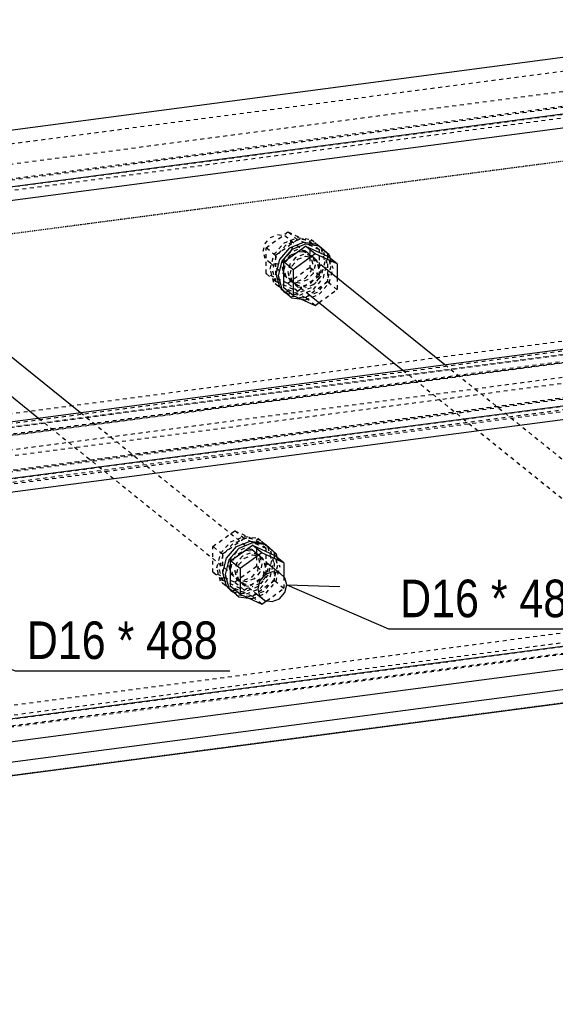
# Model space of a CAD drawing. Header units: millimetres. Extents: x 0 to 5940, y 0 to 2970.
# Tile 8 of 16: x 1973 to 2246, y 1228 to 1729. Entities that reach past the tile are written whole.
import ezdxf

# ---------------------------------------------------------------- set-up
doc = ezdxf.new("R2010")
doc.units = ezdxf.units.MM
doc.linetypes.add('DXK_LINE_DOT2', pattern=[3.9198, 1.9599, -1.9599])
doc.linetypes.add('DXK_LINE_DOT4', pattern=[0.9408, 0.4704, -0.4704])
doc.styles.add('Arial Narrow', font='ARIALN.TTF', dxfattribs={"height": 0.2})

# ---------------------------------------------------------------- blocks, each defined once
blk = doc.blocks.new('Part-2667976-1308 - 1297')
at = {"color": 5, "linetype": 'Continuous'}
for p, q in [((1054.1, 1404.17), (3464.78, 1721.27)), ((1084.82, 1379.42), (3495.49, 1696.52)), ((1084.82, 1372.42), (3495.49, 1689.52)), ((1070.39, 1255.27), (3481.07, 1572.36)), ((1073.76, 1244.04), (3484.44, 1561.14)), ((1084.82, 1235.14), (3495.49, 1552.23)), ((1084.82, 1228.14), (3495.49, 1545.23))]:
    blk.add_line(p, q, dxfattribs=at)
at = {"color": 8, "linetype": 'DXK_LINE_DOT2'}
for p, q in [((1054.1, 1397.18), (3464.78, 1714.27)), ((1065.15, 1388.27), (3475.83, 1705.37)), ((1072.47, 1381.72), (3483.15, 1698.82)), ((1073.76, 1381.33), (3484.44, 1698.43)), ((1068.52, 1377.05), (3479.2, 1694.14)), ((1079.47, 1376.73), (3481.07, 1692.63)), ((1068.52, 1261.79), (3464.78, 1576.98)), ((1068.52, 1256.78), (3479.2, 1573.87)), ((1054.1, 1252.89), (3464.78, 1569.99)), ((1066.44, 1250.59), (3477.12, 1567.69)), ((1067.19, 1251.25), (3475.83, 1568.08))]:
    blk.add_line(p, q, dxfattribs=at)
blk = doc.blocks.new('Part-2667976-1309 - 1297')
at = {"color": 5, "linetype": 'Continuous'}
for p, q in [((895.75, 1531.77), (3306.43, 1848.87)), ((926.47, 1507.02), (3337.15, 1824.11)), ((926.47, 1500.02), (3337.15, 1817.12))]:
    blk.add_line(p, q, dxfattribs=at)
at = {"color": 8, "linetype": 'DXK_LINE_DOT2'}
for p, q in [((895.75, 1524.77), (3306.43, 1841.87)), ((906.8, 1515.87), (3317.48, 1832.97)), ((914.13, 1509.32), (3324.81, 1826.41)), ((915.42, 1508.93), (3326.1, 1826.02)), ((910.17, 1504.64), (3320.85, 1821.74)), ((921.13, 1504.33), (3322.72, 1820.23)), ((910.17, 1389.38), (3306.43, 1704.58)), ((910.17, 1384.37), (3320.85, 1701.47)), ((1054.1, 1401.55), (3322.72, 1699.96)), ((895.75, 1380.49), (3306.43, 1697.58)), ((908.09, 1378.19), (3318.77, 1695.28)), ((908.84, 1378.85), (3317.48, 1695.68)), ((1061.88, 1390.9), (3326.1, 1688.73)), ((1068.08, 1381.36), (3337.15, 1679.83)), ((1068.52, 1374.42), (3337.15, 1672.83))]:
    blk.add_line(p, q, dxfattribs=at)
blk = doc.blocks.new('Part-2667976-1360 - 1297')
at = {"color": 8, "linetype": 'DXK_LINE_DOT2'}
for p, q in [((1912.41, 1590.66), (1915.13, 1593.78)), ((1915.13, 1593.78), (1918.84, 1595.28)), ((1918.84, 1595.28), (1922.55, 1594.76)), ((1922.55, 1594.76), (1941.65, 1579.36)), ((1922.55, 1594.76), (1925.26, 1592.35)), ((1911.42, 1586.74), (1912.41, 1590.66)), ((1925.26, 1592.35), (1926.25, 1588.7)), ((1926.25, 1588.7), (1925.26, 1584.78)), ((1912.41, 1583.09), (1911.42, 1586.74)), ((1915.13, 1580.68), (1912.41, 1583.09)), ((1925.26, 1584.78), (1922.55, 1581.66)), ((1915.13, 1580.68), (1934.23, 1565.29)), ((1918.84, 1580.16), (1915.13, 1580.68)), ((1922.55, 1581.66), (1918.84, 1580.16)), ((2004, 1529.12), (2100, 1451.77)), ((1982.6, 1526.31), (2092.58, 1437.69))]:
    blk.add_line(p, q, dxfattribs=at)
at = {"color": 5, "linetype": 'Continuous'}
for p, q in [((1941.65, 1579.36), (2004, 1529.12)), ((1934.23, 1565.29), (1982.6, 1526.31)), ((2101.53, 1448.07), (2097.82, 1446.56)), ((2100, 1451.77), (2105.24, 1447.54)), ((2105.24, 1447.54), (2101.53, 1448.07)), ((2107.96, 1445.13), (2105.24, 1447.54)), ((2095.11, 1443.44), (2094.12, 1439.53)), ((2097.82, 1446.56), (2095.11, 1443.44)), ((2108.95, 1441.48), (2107.96, 1445.13)), ((2092.58, 1437.69), (2097.82, 1433.46)), ((2094.12, 1439.53), (2095.11, 1435.87)), ((2105.24, 1434.44), (2107.96, 1437.56)), ((2107.96, 1437.56), (2108.95, 1441.48)), ((2095.11, 1435.87), (2097.82, 1433.46)), ((2097.82, 1433.46), (2101.53, 1432.94)), ((2101.53, 1432.94), (2105.24, 1434.44))]:
    blk.add_line(p, q, dxfattribs=at)
blk = doc.blocks.new('Part-2667976-1361 - 1297')
at = {"color": 5, "linetype": 'Continuous'}
for p, q in [((2083.34, 1460.93), (2090.29, 1463.74)), ((2091.42, 1462.84), (2084.46, 1460.02)), ((2090.29, 1463.74), (2097.25, 1462.76)), ((2098.37, 1461.85), (2091.42, 1462.84)), ((2097.25, 1462.76), (2098.37, 1461.85)), ((2078.25, 1455.06), (2083.34, 1460.93)), ((2084.46, 1460.02), (2079.37, 1454.16)), ((2103.46, 1457.33), (2098.37, 1461.85)), ((2076.39, 1447.73), (2078.25, 1455.06)), ((2079.37, 1454.16), (2077.51, 1446.82)), ((2103.46, 1457.33), (2103.95, 1455.53)), ((2078.25, 1440.88), (2076.39, 1447.73)), ((2077.51, 1446.82), (2079.37, 1439.98)), ((2083.34, 1436.36), (2078.25, 1440.88)), ((2079.37, 1439.98), (2084.46, 1435.45)), ((2083.34, 1436.36), (2084.46, 1435.45)), ((2084.46, 1435.45), (2089.47, 1434.75))]:
    blk.add_line(p, q, dxfattribs=at)
at = {"color": 8, "linetype": 'DXK_LINE_DOT2'}
for p, q in [((2097.25, 1462.76), (2102.34, 1458.23)), ((2090.29, 1457.59), (2086.35, 1456)), ((2094.24, 1457.04), (2090.29, 1457.59)), ((2102.34, 1458.23), (2104.2, 1451.39)), ((2083.47, 1452.68), (2082.41, 1448.52)), ((2086.35, 1456), (2083.47, 1452.68)), ((2084.59, 1451.77), (2087.48, 1455.09)), ((2087.48, 1455.09), (2091.42, 1456.69)), ((2091.42, 1456.69), (2095.36, 1456.13)), ((2094.24, 1457.04), (2095.36, 1456.13)), ((2097.12, 1454.47), (2094.24, 1457.04)), ((2095.36, 1456.13), (2098.24, 1453.57)), ((2098.18, 1450.59), (2097.12, 1454.47)), ((2098.24, 1453.57), (2099.3, 1449.69)), ((2103.95, 1455.53), (2105.33, 1450.48)), ((2082.41, 1448.52), (2083.47, 1444.64)), ((2083.54, 1447.62), (2084.59, 1451.77)), ((2084.59, 1443.74), (2083.54, 1447.62)), ((2097.12, 1446.44), (2098.18, 1450.59)), ((2099.3, 1449.69), (2098.24, 1445.53)), ((2104.2, 1451.39), (2102.34, 1444.05)), ((2103.46, 1443.15), (2105.33, 1450.48)), ((2083.47, 1444.64), (2086.35, 1442.08)), ((2084.59, 1443.74), (2085.16, 1443.23)), ((2085.16, 1443.23), (2087.48, 1441.17)), ((2090.29, 1441.52), (2094.24, 1443.12)), ((2094.24, 1443.12), (2097.12, 1446.44)), ((2098.24, 1445.53), (2095.36, 1442.21)), ((2102.34, 1444.05), (2097.25, 1438.19)), ((2098.37, 1437.28), (2103.46, 1443.15)), ((2086.35, 1442.08), (2087.48, 1441.17)), ((2086.35, 1442.08), (2090.29, 1441.52)), ((2087.48, 1441.17), (2091.42, 1440.62)), ((2097.25, 1438.19), (2090.29, 1435.38)), ((2095.36, 1442.21), (2091.42, 1440.62)), ((2090.29, 1435.38), (2083.34, 1436.36)), ((2089.47, 1434.75), (2091.42, 1434.47)), ((2091.42, 1434.47), (2098.37, 1437.28))]:
    blk.add_line(p, q, dxfattribs=at)
blk = doc.blocks.new('Part-2667976-1362 - 1297')
at = {"color": 5, "linetype": 'Continuous'}
for p, q in [((2080.29, 1453.74), (2091.42, 1461.75)), ((2096.29, 1457.83), (2085.16, 1449.82)), ((2096.29, 1457.83), (2091.42, 1461.75)), ((2091.42, 1461.75), (2102.55, 1456.67)), ((2107.41, 1452.74), (2096.29, 1457.83)), ((2085.16, 1449.82), (2080.29, 1453.74)), ((2080.29, 1440.64), (2080.29, 1453.74)), ((2107.41, 1452.74), (2102.55, 1456.67)), ((2107.41, 1452.74), (2107.41, 1445.61)), ((2085.16, 1449.82), (2085.16, 1436.71)), ((2085.16, 1436.71), (2080.29, 1440.64)), ((2085.16, 1436.71), (2096.29, 1431.63)), ((2096.29, 1431.63), (2098.67, 1433.34))]:
    blk.add_line(p, q, dxfattribs=at)
at = {"color": 8, "linetype": 'DXK_LINE_DOT2'}
for p, q in [((2102.55, 1456.67), (2102.55, 1443.57)), ((2102.55, 1443.57), (2091.42, 1435.55)), ((2107.41, 1439.64), (2102.55, 1443.57)), ((2107.41, 1445.61), (2107.41, 1439.64)), ((2091.42, 1435.55), (2080.29, 1440.64)), ((2098.67, 1433.34), (2107.41, 1439.64)), ((2096.29, 1431.63), (2091.42, 1435.55))]:
    blk.add_line(p, q, dxfattribs=at)
blk = doc.blocks.new('Part-2667976-1363 - 1297')
at = {"color": 8, "linetype": 'DXK_LINE_DOT2'}
for p, q in [((2075.25, 1457.48), (2080.34, 1463.34)), ((2081.47, 1462.44), (2076.38, 1456.57)), ((2080.34, 1463.34), (2087.3, 1466.16)), ((2088.42, 1465.25), (2081.47, 1462.44)), ((2087.3, 1466.16), (2094.25, 1465.17)), ((2095.38, 1464.26), (2088.42, 1465.25)), ((2094.25, 1465.17), (2095.38, 1464.26)), ((2094.25, 1465.17), (2099.34, 1460.65)), ((2100.47, 1459.74), (2095.38, 1464.26)), ((2073.39, 1450.14), (2075.25, 1457.48)), ((2083.36, 1458.41), (2080.47, 1455.09)), ((2081.6, 1454.19), (2084.48, 1457.51)), ((2087.3, 1460.01), (2083.36, 1458.41)), ((2084.48, 1457.51), (2088.42, 1459.1)), ((2091.24, 1459.45), (2087.3, 1460.01)), ((2088.42, 1459.1), (2092.36, 1458.55)), ((2091.24, 1459.45), (2092.36, 1458.55)), ((2094.12, 1456.89), (2091.24, 1459.45)), ((2092.36, 1458.55), (2095.25, 1455.98)), ((2099.34, 1460.65), (2101.21, 1453.8)), ((2102.33, 1452.9), (2100.47, 1459.74)), ((2076.38, 1456.57), (2074.51, 1449.24)), ((2080.47, 1455.09), (2079.42, 1450.94)), ((2080.54, 1450.03), (2081.6, 1454.19)), ((2095.18, 1453.01), (2094.12, 1456.89)), ((2094.12, 1448.85), (2095.18, 1453.01)), ((2095.25, 1455.98), (2096.3, 1452.1)), ((2101.21, 1453.8), (2099.34, 1446.47)), ((2100.47, 1445.56), (2102.33, 1452.9)), ((2075.25, 1443.3), (2073.39, 1450.14)), ((2074.51, 1449.24), (2076.38, 1442.39)), ((2079.42, 1450.94), (2080.47, 1447.06)), ((2081.6, 1446.15), (2080.54, 1450.03)), ((2091.24, 1445.53), (2094.12, 1448.85)), ((2095.25, 1447.95), (2092.36, 1444.63)), ((2096.3, 1452.1), (2095.25, 1447.95)), ((2080.34, 1438.78), (2075.25, 1443.3)), ((2076.38, 1442.39), (2081.47, 1437.87)), ((2080.47, 1447.06), (2083.36, 1444.49)), ((2084.48, 1443.59), (2081.6, 1446.15)), ((2083.36, 1444.49), (2084.48, 1443.59)), ((2083.36, 1444.49), (2087.3, 1443.94)), ((2088.42, 1443.03), (2084.48, 1443.59)), ((2087.3, 1443.94), (2091.24, 1445.53)), ((2092.36, 1444.63), (2088.42, 1443.03)), ((2099.34, 1446.47), (2094.25, 1440.6)), ((2095.38, 1439.7), (2100.47, 1445.56)), ((2080.34, 1438.78), (2081.47, 1437.87)), ((2087.3, 1437.79), (2080.34, 1438.78)), ((2081.47, 1437.87), (2088.42, 1436.88)), ((2094.25, 1440.6), (2087.3, 1437.79)), ((2088.42, 1436.88), (2095.38, 1439.7))]:
    blk.add_line(p, q, dxfattribs=at)
blk = doc.blocks.new('Part-2667976-1364 - 1297')
at = {"color": 8, "linetype": 'DXK_LINE_DOT2'}
for p, q in [((2071.3, 1460.98), (2082.43, 1469)), ((2087.3, 1465.07), (2082.43, 1469)), ((2082.43, 1469), (2093.55, 1463.91)), ((2087.3, 1465.07), (2076.17, 1457.06)), ((2098.42, 1459.99), (2087.3, 1465.07)), ((2098.42, 1459.99), (2093.55, 1463.91)), ((2093.55, 1463.91), (2093.55, 1450.81)), ((2076.17, 1457.06), (2071.3, 1460.98)), ((2071.3, 1447.88), (2071.3, 1460.98)), ((2098.42, 1446.89), (2098.42, 1459.99)), ((2076.17, 1457.06), (2076.17, 1443.96)), ((2076.17, 1443.96), (2071.3, 1447.88)), ((2082.43, 1442.8), (2071.3, 1447.88)), ((2093.55, 1450.81), (2082.43, 1442.8)), ((2098.42, 1446.89), (2093.55, 1450.81)), ((2076.17, 1443.96), (2087.3, 1438.87)), ((2087.3, 1438.87), (2082.43, 1442.8)), ((2087.3, 1438.87), (2098.42, 1446.89))]:
    blk.add_line(p, q, dxfattribs=at)
blk = doc.blocks.new('Part-2667976-1369 - 1297')
at = {"color": 8, "linetype": 'DXK_LINE_DOT2'}
for p, q in [((2097.85, 1615.05), (2100.57, 1618.17)), ((2100.57, 1618.17), (2104.27, 1619.68)), ((2104.27, 1619.68), (2107.98, 1619.15)), ((2107.98, 1619.15), (2127.09, 1603.76)), ((2107.98, 1619.15), (2110.7, 1616.74)), ((2096.86, 1611.14), (2097.85, 1615.05)), ((2110.7, 1616.74), (2111.69, 1613.09)), ((2111.69, 1613.09), (2110.7, 1609.17)), ((2097.85, 1607.48), (2096.86, 1611.14)), ((2110.7, 1609.17), (2107.98, 1606.05)), ((2100.57, 1605.07), (2097.85, 1607.48)), ((2100.57, 1605.07), (2119.67, 1589.68)), ((2104.27, 1604.55), (2100.57, 1605.07)), ((2107.98, 1606.05), (2104.27, 1604.55)), ((2189.44, 1553.51), (2285.43, 1476.16)), ((2168.04, 1550.7), (2278.02, 1462.08))]:
    blk.add_line(p, q, dxfattribs=at)
at = {"color": 5, "linetype": 'Continuous'}
for p, q in [((2127.09, 1603.76), (2189.44, 1553.51)), ((2119.67, 1589.68), (2168.04, 1550.7)), ((2286.97, 1472.46), (2283.26, 1470.96)), ((2285.43, 1476.16), (2290.68, 1471.93)), ((2290.68, 1471.93), (2286.97, 1472.46)), ((2280.55, 1467.83), (2279.55, 1463.92)), ((2283.26, 1470.96), (2280.55, 1467.83)), ((2293.39, 1469.52), (2290.68, 1471.93)), ((2294.39, 1465.87), (2293.39, 1469.52)), ((2279.55, 1463.92), (2280.55, 1460.27)), ((2293.39, 1461.96), (2294.39, 1465.87)), ((2278.02, 1462.08), (2283.26, 1457.86)), ((2280.55, 1460.27), (2283.26, 1457.86)), ((2283.26, 1457.86), (2286.97, 1457.33)), ((2286.97, 1457.33), (2290.68, 1458.83)), ((2290.68, 1458.83), (2293.39, 1461.96))]:
    blk.add_line(p, q, dxfattribs=at)
blk = doc.blocks.new('Part-2667976-1374 - 1297')
at = {"color": 5, "linetype": 'Continuous'}
for p, q in [((2105.34, 1607.05), (2110.43, 1612.91)), ((2110.43, 1612.91), (2117.39, 1615.73)), ((2118.51, 1614.82), (2111.56, 1612.01)), ((2117.39, 1615.73), (2124.34, 1614.74)), ((2125.46, 1613.84), (2118.51, 1614.82)), ((2124.34, 1614.74), (2125.46, 1613.84)), ((2130.55, 1609.32), (2125.46, 1613.84)), ((2111.56, 1612.01), (2106.46, 1606.15)), ((2130.55, 1609.32), (2131.04, 1607.52)), ((2103.48, 1599.72), (2105.34, 1607.05)), ((2106.46, 1606.15), (2104.6, 1598.81)), ((2105.34, 1592.87), (2103.48, 1599.72)), ((2104.6, 1598.81), (2106.46, 1591.97)), ((2110.43, 1588.35), (2105.34, 1592.87)), ((2106.46, 1591.97), (2111.56, 1587.44)), ((2110.43, 1588.35), (2111.56, 1587.44)), ((2111.56, 1587.44), (2116.56, 1586.74))]:
    blk.add_line(p, q, dxfattribs=at)
at = {"color": 8, "linetype": 'DXK_LINE_DOT2'}
for p, q in [((2124.34, 1614.74), (2129.43, 1610.22)), ((2113.44, 1607.99), (2110.56, 1604.67)), ((2117.39, 1609.58), (2113.44, 1607.99)), ((2114.57, 1607.08), (2118.51, 1608.68)), ((2121.33, 1609.03), (2117.39, 1609.58)), ((2118.51, 1608.68), (2122.45, 1608.12)), ((2121.33, 1609.03), (2122.45, 1608.12)), ((2124.21, 1606.46), (2121.33, 1609.03)), ((2122.45, 1608.12), (2125.33, 1605.56)), ((2129.43, 1610.22), (2131.29, 1603.38)), ((2110.56, 1604.67), (2109.5, 1600.51)), ((2110.63, 1599.6), (2111.68, 1603.76)), ((2111.68, 1603.76), (2114.57, 1607.08)), ((2125.27, 1602.58), (2124.21, 1606.46)), ((2125.33, 1605.56), (2126.39, 1601.68)), ((2131.29, 1603.38), (2129.43, 1596.04)), ((2131.04, 1607.52), (2132.42, 1602.47)), ((2109.5, 1600.51), (2110.56, 1596.63)), ((2111.68, 1595.72), (2110.63, 1599.6)), ((2121.33, 1595.1), (2124.21, 1598.43)), ((2124.21, 1598.43), (2125.27, 1602.58)), ((2126.39, 1601.68), (2125.33, 1597.52)), ((2130.55, 1595.13), (2132.42, 1602.47)), ((2110.56, 1596.63), (2113.44, 1594.07)), ((2111.68, 1595.72), (2112.25, 1595.22)), ((2112.25, 1595.22), (2114.57, 1593.16)), ((2113.44, 1594.07), (2114.57, 1593.16)), ((2113.44, 1594.07), (2117.39, 1593.51)), ((2114.57, 1593.16), (2118.51, 1592.6)), ((2117.39, 1593.51), (2121.33, 1595.1)), ((2122.45, 1594.2), (2118.51, 1592.6)), ((2125.33, 1597.52), (2122.45, 1594.2)), ((2129.43, 1596.04), (2124.34, 1590.18)), ((2125.46, 1589.27), (2130.55, 1595.13)), ((2117.39, 1587.36), (2110.43, 1588.35)), ((2124.34, 1590.18), (2117.39, 1587.36)), ((2118.51, 1586.46), (2125.46, 1589.27)), ((2116.56, 1586.74), (2118.51, 1586.46))]:
    blk.add_line(p, q, dxfattribs=at)
blk = doc.blocks.new('Part-2667976-1375 - 1297')
at = {"color": 5, "linetype": 'Continuous'}
for p, q in [((2107.38, 1605.73), (2118.51, 1613.74)), ((2123.38, 1609.82), (2118.51, 1613.74)), ((2118.51, 1613.74), (2129.64, 1608.66)), ((2123.38, 1609.82), (2112.25, 1601.8)), ((2134.51, 1604.73), (2123.38, 1609.82)), ((2134.51, 1604.73), (2129.64, 1608.66)), ((2112.25, 1601.8), (2107.38, 1605.73)), ((2107.38, 1592.63), (2107.38, 1605.73)), ((2134.51, 1604.73), (2134.51, 1597.78)), ((2112.25, 1601.8), (2112.25, 1588.7)), ((2112.25, 1588.7), (2107.38, 1592.63)), ((2112.25, 1588.7), (2123.38, 1583.62)), ((2123.38, 1583.62), (2125.39, 1585.07))]:
    blk.add_line(p, q, dxfattribs=at)
at = {"color": 8, "linetype": 'DXK_LINE_DOT2'}
for p, q in [((2129.64, 1608.66), (2129.64, 1595.55)), ((2134.51, 1597.78), (2134.51, 1591.63)), ((2118.51, 1587.54), (2107.38, 1592.63)), ((2129.64, 1595.55), (2118.51, 1587.54)), ((2134.51, 1591.63), (2129.64, 1595.55)), ((2125.39, 1585.07), (2134.51, 1591.63)), ((2123.38, 1583.62), (2118.51, 1587.54))]:
    blk.add_line(p, q, dxfattribs=at)
blk = doc.blocks.new('Part-2667976-1376 - 1297')
at = {"color": 8, "linetype": 'DXK_LINE_DOT2'}
for p, q in [((2107.43, 1615.33), (2114.39, 1618.14)), ((2114.39, 1618.14), (2121.34, 1617.16)), ((2102.34, 1609.47), (2107.43, 1615.33)), ((2108.56, 1614.42), (2103.47, 1608.56)), ((2115.51, 1617.24), (2108.56, 1614.42)), ((2122.47, 1616.25), (2115.51, 1617.24)), ((2121.34, 1617.16), (2122.47, 1616.25)), ((2121.34, 1617.16), (2126.43, 1612.64)), ((2127.56, 1611.73), (2122.47, 1616.25)), ((2100.48, 1602.13), (2102.34, 1609.47)), ((2103.47, 1608.56), (2101.6, 1601.23)), ((2110.45, 1610.4), (2107.56, 1607.08)), ((2108.69, 1606.18), (2111.57, 1609.5)), ((2114.39, 1612), (2110.45, 1610.4)), ((2111.57, 1609.5), (2115.51, 1611.09)), ((2118.33, 1611.44), (2114.39, 1612)), ((2115.51, 1611.09), (2119.45, 1610.53)), ((2118.33, 1611.44), (2119.45, 1610.53)), ((2121.21, 1608.88), (2118.33, 1611.44)), ((2119.45, 1610.53), (2122.34, 1607.97)), ((2122.27, 1605), (2121.21, 1608.88)), ((2122.34, 1607.97), (2123.39, 1604.09)), ((2126.43, 1612.64), (2128.3, 1605.79)), ((2129.42, 1604.89), (2127.56, 1611.73)), ((2107.56, 1607.08), (2106.51, 1602.92)), ((2106.51, 1602.92), (2107.56, 1599.05)), ((2107.63, 1602.02), (2108.69, 1606.18)), ((2121.21, 1600.84), (2122.27, 1605)), ((2123.39, 1604.09), (2122.34, 1599.94)), ((2128.3, 1605.79), (2126.43, 1598.45)), ((2127.56, 1597.55), (2129.42, 1604.89)), ((2102.34, 1595.29), (2100.48, 1602.13)), ((2101.6, 1601.23), (2103.47, 1594.38)), ((2107.56, 1599.05), (2110.45, 1596.48)), ((2108.69, 1598.14), (2107.63, 1602.02)), ((2111.57, 1595.58), (2108.69, 1598.14)), ((2118.33, 1597.52), (2121.21, 1600.84)), ((2122.34, 1599.94), (2119.45, 1596.61)), ((2126.43, 1598.45), (2121.34, 1592.59)), ((2107.43, 1590.76), (2102.34, 1595.29)), ((2103.47, 1594.38), (2108.56, 1589.86)), ((2110.45, 1596.48), (2111.57, 1595.58)), ((2110.45, 1596.48), (2114.39, 1595.92)), ((2115.51, 1595.02), (2111.57, 1595.58)), ((2114.39, 1595.92), (2118.33, 1597.52)), ((2119.45, 1596.61), (2115.51, 1595.02)), ((2122.47, 1591.69), (2127.56, 1597.55)), ((2107.43, 1590.76), (2108.56, 1589.86)), ((2114.39, 1589.78), (2107.43, 1590.76)), ((2108.56, 1589.86), (2115.51, 1588.87)), ((2121.34, 1592.59), (2114.39, 1589.78)), ((2115.51, 1588.87), (2122.47, 1591.69))]:
    blk.add_line(p, q, dxfattribs=at)
blk = doc.blocks.new('Part-2667976-1377 - 1297')
at = {"color": 8, "linetype": 'DXK_LINE_DOT2'}
for p, q in [((2098.39, 1612.97), (2109.52, 1620.99)), ((2114.39, 1617.06), (2109.52, 1620.99)), ((2109.52, 1620.99), (2120.64, 1615.9)), ((2103.26, 1609.05), (2098.39, 1612.97)), ((2098.39, 1599.87), (2098.39, 1612.97)), ((2114.39, 1617.06), (2103.26, 1609.05)), ((2125.51, 1611.98), (2114.39, 1617.06)), ((2125.51, 1611.98), (2120.64, 1615.9)), ((2120.64, 1615.9), (2120.64, 1602.8)), ((2103.26, 1609.05), (2103.26, 1595.95)), ((2125.51, 1598.87), (2125.51, 1611.98)), ((2120.64, 1602.8), (2109.52, 1594.78)), ((2125.51, 1598.87), (2120.64, 1602.8)), ((2103.26, 1595.95), (2098.39, 1599.87)), ((2109.52, 1594.78), (2098.39, 1599.87)), ((2114.39, 1590.86), (2125.51, 1598.87)), ((2103.26, 1595.95), (2114.39, 1590.86)), ((2114.39, 1590.86), (2109.52, 1594.78))]:
    blk.add_line(p, q, dxfattribs=at)
blk = doc.blocks.new('Part-2667976-2642 - 1297')
at = {"color": 6, "linetype": 'DXK_LINE_DOT4'}
blk.add_line((957.02, 1487.07), (3674.37, 1844.5), dxfattribs=at)
at = {"color": 4, "linetype": 'DXK_LINE_DOT4'}
blk.add_line((3495.49, 1545.23), (1084.82, 1228.14), dxfattribs=at)
blk = doc.blocks.new('Mark-2667976-2826 - 1297')
at = {"color": 7, "linetype": 'Continuous'}
for p, q in [((2108.95, 1441.48), (2160.64, 1419.04)), ((2108.95, 1441.48), (2135.87, 1440.7)), ((2160.64, 1419.04), (2269.91, 1419.04))]:
    blk.add_line(p, q, dxfattribs=at)
at = {"color": 0, "linetype": 'Continuous'}
for points in [[(2206.83, 1425.04), (2206.83, 1445.04), (2166.64, 1445.04), (2166.64, 1425.04)], [(2221.35, 1425.04), (2221.35, 1445.04), (2212.83, 1445.04), (2212.83, 1425.04)], [(2263.91, 1425.04), (2263.91, 1445.04), (2227.35, 1445.04), (2227.35, 1425.04)]]:
    blk.add_wipeout(points, dxfattribs=at)
for points in [[(2206.83, 1425.04), (2206.83, 1445.04), (2166.64, 1445.04), (2166.64, 1425.04)], [(2221.35, 1425.04), (2221.35, 1445.04), (2212.83, 1445.04), (2212.83, 1425.04)], [(2263.91, 1425.04), (2263.91, 1445.04), (2227.35, 1445.04), (2227.35, 1425.04)]]:
    blk.add_wipeout(points, dxfattribs=at)
at = {"color": 7, "linetype": 'Continuous', "style": 'Arial Narrow'}
for s, height, p in [('D16', 19.089, (2166.64, 1425.04)), ('*', 19.09, (2212.83, 1425.04)), ('488', 19.089, (2227.35, 1425.04))]:
    blk.add_text(s, height=height, dxfattribs=at).set_placement(p)
blk = doc.blocks.new('Mark-2667976-2831 - 1297')
at = {"color": 7, "linetype": 'Continuous'}
for p, q in [((1923.51, 1417.09), (1970.61, 1397.79)), ((1923.51, 1417.09), (1950.44, 1416.86)), ((1970.61, 1397.79), (2079.88, 1397.79))]:
    blk.add_line(p, q, dxfattribs=at)
at = {"color": 0, "linetype": 'Continuous'}
for points in [[(2016.8, 1403.79), (2016.8, 1423.79), (1976.61, 1423.79), (1976.61, 1403.79)], [(2031.32, 1403.79), (2031.32, 1423.79), (2022.8, 1423.79), (2022.8, 1403.79)], [(2073.88, 1403.79), (2073.88, 1423.79), (2037.32, 1423.79), (2037.32, 1403.79)]]:
    blk.add_wipeout(points, dxfattribs=at)
for points in [[(2016.8, 1403.79), (2016.8, 1423.79), (1976.61, 1423.79), (1976.61, 1403.79)], [(2031.32, 1403.79), (2031.32, 1423.79), (2022.8, 1423.79), (2022.8, 1403.79)], [(2073.88, 1403.79), (2073.88, 1423.79), (2037.32, 1423.79), (2037.32, 1403.79)]]:
    blk.add_wipeout(points, dxfattribs=at)
at = {"color": 7, "linetype": 'Continuous', "style": 'Arial Narrow'}
for s, height, p in [('D16', 19.089, (1976.61, 1403.79)), ('*', 19.09, (2022.8, 1403.79)), ('488', 19.089, (2037.32, 1403.79))]:
    blk.add_text(s, height=height, dxfattribs=at).set_placement(p)

msp = doc.modelspace()

# ---------------------------------------------------------------- block references
for name in ['Part-2667976-2642 - 1297', 'Part-2667976-1309 - 1297', 'Part-2667976-1308 - 1297', 'Part-2667976-1369 - 1297', 'Part-2667976-1377 - 1297', 'Part-2667976-1376 - 1297', 'Part-2667976-1374 - 1297', 'Part-2667976-1375 - 1297', 'Part-2667976-1360 - 1297', 'Part-2667976-1364 - 1297', 'Part-2667976-1363 - 1297', 'Part-2667976-1361 - 1297', 'Part-2667976-1362 - 1297']:
    msp.add_blockref(name, (0, 0))

# ---------------------------------------------------------------- next in the draw order: block references
for name in ['Mark-2667976-2826 - 1297', 'Mark-2667976-2831 - 1297']:
    msp.add_blockref(name, (0, 0))

doc.saveas('drawing.dxf')
